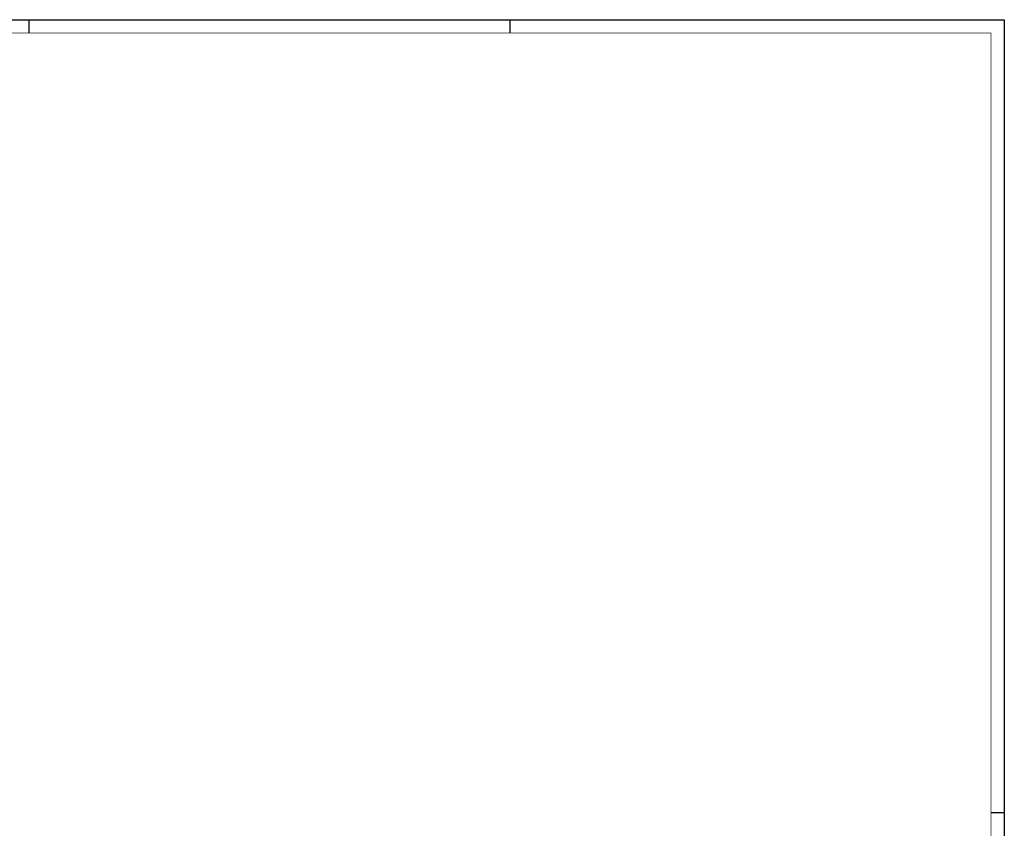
# Model space of a CAD drawing. Header units: millimetres. Extents: x 0 to 841, y 0 to 594.
# Tile 5 of 5: x 472 to 841, y 291 to 594. Entities that reach past the tile are written whole.
import ezdxf
from ezdxf.enums import TextEntityAlignment as Align

# ---------------------------------------------------------------- set-up
doc = ezdxf.new("R2010")
doc.units = ezdxf.units.MM
for name, color, linetype in [('EL$2B---_KADER', 4, 'CONTINUOUS'), ('LIJN025', 10, 'CONTINUOUS'), ('LIJN050', 90, 'CONTINUOUS'), ('TEKST25', 10, 'CONTINUOUS'), ('TEKST35', 50, 'CONTINUOUS'), ('TEKST50', 90, 'CONTINUOUS')]:
    doc.layers.add(name, color=color, linetype=linetype)
doc.styles.add('ISO', font='ISO.SHX')
doc.styles.add('ROMAND', font='romand')

# ---------------------------------------------------------------- blocks, each defined once
blk = doc.blocks.new('A1')
at = {"layer": 'LIJN025'}
for p, q in [((476, 589), (476, 594)), ((656, 589), (656, 594)), ((836, 297), (841, 297))]:
    blk.add_line(p, q, dxfattribs=at)
blk.add_lwpolyline([(0, 0), (0, 594), (841, 594), (841, 0)], close=True, dxfattribs=at)
at = {"layer": 'LIJN050', "const_width": 0.2}
blk.add_lwpolyline([(836, 5), (836, 589), (25, 589), (25, 5)], close=True, dxfattribs=at)
at = {"layer": 'TEKST25', "style": 'ROMAND', "width": 2.899115}
blk.add_attdef('STATUS', text='', height=2.5, dxfattribs=at).set_placement((795, 71.5), (834, 71.5), align=Align.FIT)
at = {"layer": 'TEKST25', "style": 'ISO'}
for tag, p in [('E', (796.25, 66)), ('NAAM-E', (807.75, 66)), ('DATUM-E', (826, 66)), ('D', (796.25, 61)), ('NAAM-D', (807.75, 61)), ('DATUM-D', (826, 61)), ('C', (796.25, 56)), ('NAAM-C', (807.75, 56)), ('DATUM-C', (826, 56)), ('B', (796.25, 51)), ('NAAM-B', (807.75, 51)), ('DATUM-B', (826, 51)), ('A', (796.25, 46)), ('NAAM-A', (807.75, 46)), ('DATUM-A', (826, 46))]:
    blk.add_attdef(tag, text='', height=2.5, dxfattribs=at).set_placement(p, align=Align.CENTER)
for tag, p in [('DATUM', (673.75, 36.25)), ('SCHAAL', (709, 36.25)), ('GETEKEND', (739.25, 36.25)), ('GECONTOL.', (774, 36.25)), ('FORMAAT', (804.25, 28.25))]:
    blk.add_attdef(tag, p, '', height=2.5, dxfattribs=at)
at = {"layer": 'TEKST35', "style": 'ISO'}
for tag, p in [('PROJECT', (675.5, 72.5)), ('PLAATS', (675.5, 63.5)), ('INSTALLATIE-REGEL1', (675.5, 52.5)), ('INSTALLATIE-REGEL2', (675.5, 43.5))]:
    blk.add_attdef(tag, p, '', height=4, dxfattribs=at)
blk.add_attdef('PROJ.NR.', text='', height=4, dxfattribs=at).set_placement((822, 23), align=Align.CENTER)
at = {"layer": 'TEKST50', "style": 'ISO'}
blk.add_attdef('FILE-NAAM', text='', height=5, dxfattribs=at).set_placement((814.5, 7.5), align=Align.CENTER)

msp = doc.modelspace()

# ---------------------------------------------------------------- block references
at = {"layer": 'EL$2B---_KADER'}
msp.add_blockref('A1', (0, 0), dxfattribs=at)

doc.saveas('drawing.dxf')
